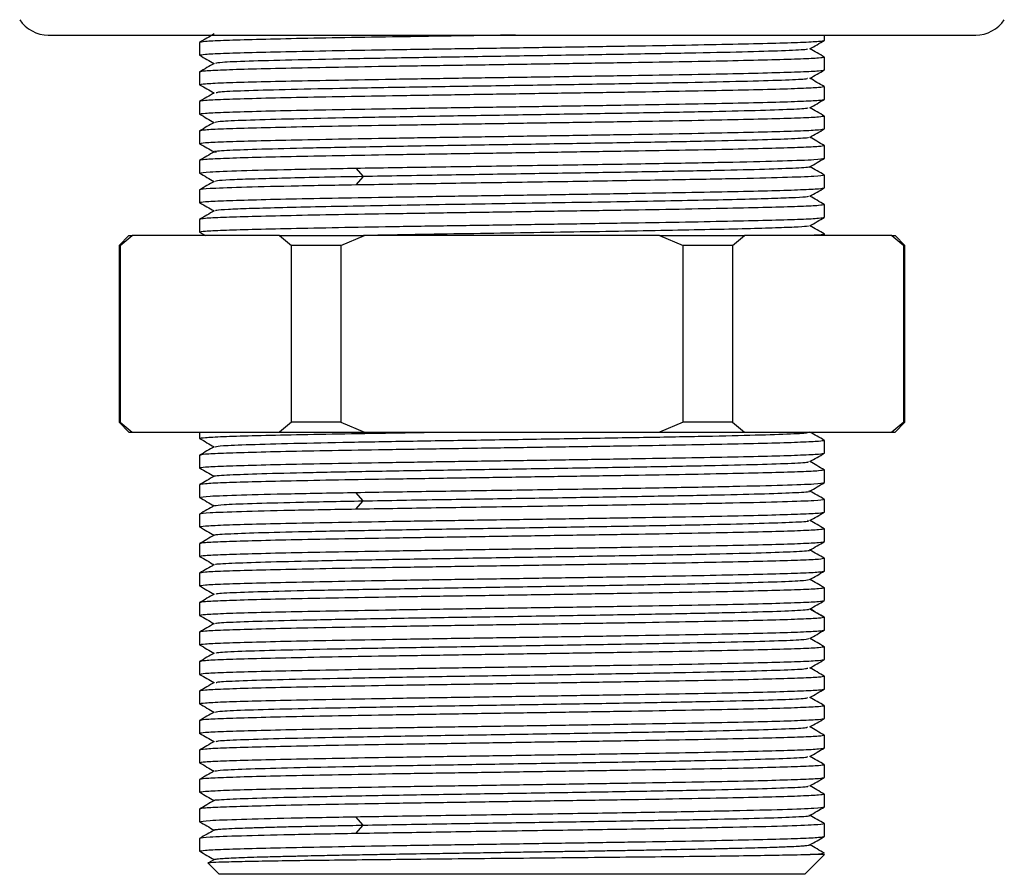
# Model space of a CAD drawing. Header units: millimetres. Extents: x 39 to 183, y 13 to 289.
# Tile 3 of 9: x 41 to 57, y 91 to 105. Entities that reach past the tile are written whole.
import ezdxf

# ---------------------------------------------------------------- set-up
doc = ezdxf.new("R2010")
doc.units = ezdxf.units.MM

msp = doc.modelspace()

# ---------------------------------------------------------------- linework, layer by layer
at = {"color": 7, "linetype": 'Continuous', "lineweight": 25}
for p, q in [((41.085, 104.838), (56.819, 104.838)), ((54.252, 104.747), (54.252, 104.838)), ((43.652, 104.712), (43.652, 104.497)), ((43.67, 104.495), (43.652, 104.497)), ((54.238, 104.464), (54.252, 104.462)), ((54.252, 104.247), (54.252, 104.462)), ((43.652, 104.212), (43.652, 103.997)), ((43.665, 103.995), (43.652, 103.997)), ((54.233, 103.964), (54.252, 103.962)), ((54.252, 103.747), (54.252, 103.962)), ((43.652, 103.712), (43.652, 103.497)), ((43.666, 103.495), (43.652, 103.497)), ((54.239, 103.464), (54.252, 103.462)), ((54.252, 103.247), (54.252, 103.462)), ((43.652, 103.212), (43.652, 102.997)), ((43.665, 102.995), (43.652, 102.997)), ((54.238, 102.964), (54.252, 102.962)), ((54.252, 102.747), (54.252, 102.962)), ((43.652, 102.712), (43.652, 102.497)), ((46.302, 102.581), (46.426, 102.438)), ((43.666, 102.495), (43.652, 102.497)), ((46.426, 102.438), (46.302, 102.295)), ((54.239, 102.464), (54.252, 102.462)), ((54.252, 102.247), (54.252, 102.462)), ((43.652, 102.212), (43.652, 101.997)), ((43.666, 101.995), (43.652, 101.997)), ((54.239, 101.964), (54.252, 101.962)), ((54.252, 101.747), (54.252, 101.962)), ((43.652, 101.712), (43.652, 101.497)), ((42.453, 101.439), (42.285, 101.271)), ((42.303, 101.271), (42.506, 101.438)), ((42.452, 101.438), (42.506, 101.438)), ((45.006, 101.438), (42.506, 101.438)), ((43.666, 101.495), (43.652, 101.497)), ((43.653, 101.496), (43.753, 101.438)), ((45.006, 101.438), (45.209, 101.271)), ((46.046, 101.271), (46.452, 101.438)), ((51.452, 101.438), (46.452, 101.438)), ((51.452, 101.438), (51.858, 101.271)), ((52.695, 101.271), (52.898, 101.438)), ((55.398, 101.438), (52.898, 101.438)), ((54.238, 101.464), (54.252, 101.462)), ((54.252, 101.438), (54.252, 101.462)), ((55.398, 101.438), (55.601, 101.271)), ((55.398, 101.438), (55.452, 101.438)), ((55.619, 101.271), (55.451, 101.439)), ((42.285, 101.271), (42.285, 98.271)), ((42.303, 101.271), (42.285, 101.271)), ((42.303, 101.271), (42.303, 98.271)), ((46.046, 101.271), (45.209, 101.271)), ((45.209, 98.271), (45.209, 101.271)), ((46.046, 101.271), (46.046, 98.271)), ((51.858, 98.271), (51.858, 101.271)), ((52.695, 101.271), (51.858, 101.271)), ((52.695, 101.271), (52.695, 98.271)), ((55.601, 98.271), (55.601, 101.271)), ((55.619, 101.271), (55.601, 101.271)), ((55.619, 98.271), (55.619, 101.271)), ((42.285, 98.271), (42.453, 98.104)), ((42.303, 98.271), (42.285, 98.271)), ((42.303, 98.271), (42.506, 98.105)), ((45.209, 98.271), (45.006, 98.105)), ((46.046, 98.271), (45.209, 98.271)), ((46.046, 98.271), (46.452, 98.105)), ((51.858, 98.271), (51.452, 98.105)), ((52.695, 98.271), (51.858, 98.271)), ((52.695, 98.271), (52.898, 98.105)), ((55.601, 98.271), (55.398, 98.105)), ((55.451, 98.104), (55.619, 98.271)), ((55.619, 98.271), (55.601, 98.271)), ((42.452, 98.105), (42.506, 98.105)), ((42.506, 98.105), (45.006, 98.105)), ((43.652, 98.105), (43.652, 97.997)), ((46.452, 98.105), (51.452, 98.105)), ((52.898, 98.105), (55.398, 98.105)), ((54.003, 98.102), (54.007, 98.105)), ((55.398, 98.105), (55.452, 98.105)), ((43.666, 97.995), (43.652, 97.997)), ((54.239, 97.964), (54.252, 97.962)), ((54.252, 97.747), (54.252, 97.962)), ((43.652, 97.712), (43.652, 97.497)), ((43.665, 97.495), (43.652, 97.497)), ((54.238, 97.464), (54.252, 97.462)), ((54.252, 97.247), (54.252, 97.462)), ((43.652, 97.212), (43.652, 96.997)), ((46.426, 96.938), (46.302, 97.081)), ((43.666, 96.995), (43.652, 96.997)), ((46.302, 96.795), (46.426, 96.938)), ((54.239, 96.964), (54.252, 96.962)), ((54.252, 96.747), (54.252, 96.962)), ((43.652, 96.712), (43.652, 96.497)), ((43.666, 96.495), (43.652, 96.497)), ((54.239, 96.464), (54.252, 96.462)), ((54.252, 96.247), (54.252, 96.462)), ((43.652, 96.212), (43.652, 95.997)), ((43.666, 95.995), (43.652, 95.997)), ((54.238, 95.964), (54.252, 95.962)), ((54.252, 95.747), (54.252, 95.962)), ((43.652, 95.712), (43.652, 95.497)), ((43.665, 95.495), (43.652, 95.497)), ((54.239, 95.464), (54.252, 95.462)), ((54.252, 95.247), (54.252, 95.462)), ((43.652, 95.212), (43.652, 94.997)), ((43.666, 94.995), (43.652, 94.997)), ((54.239, 94.964), (54.252, 94.962)), ((54.252, 94.747), (54.252, 94.962)), ((43.652, 94.712), (43.652, 94.497)), ((43.665, 94.495), (43.652, 94.497)), ((54.238, 94.464), (54.252, 94.462)), ((54.252, 94.247), (54.252, 94.462)), ((43.652, 94.212), (43.652, 93.997)), ((43.666, 93.995), (43.652, 93.997)), ((54.239, 93.964), (54.252, 93.962)), ((54.252, 93.747), (54.252, 93.962)), ((43.652, 93.712), (43.652, 93.497)), ((43.67, 93.495), (43.652, 93.497)), ((54.238, 93.464), (54.252, 93.462)), ((54.252, 93.247), (54.252, 93.462)), ((43.652, 93.212), (43.652, 92.997)), ((43.665, 92.995), (43.652, 92.997)), ((54.233, 92.964), (54.252, 92.962)), ((54.252, 92.747), (54.252, 92.962)), ((43.652, 92.712), (43.652, 92.497)), ((43.666, 92.495), (43.652, 92.497)), ((54.239, 92.464), (54.252, 92.462)), ((54.252, 92.247), (54.252, 92.462)), ((43.652, 92.212), (43.652, 91.997)), ((43.665, 91.995), (43.652, 91.997)), ((54.238, 91.964), (54.252, 91.962)), ((54.252, 91.747), (54.252, 91.962)), ((43.652, 91.712), (43.652, 91.497)), ((46.426, 91.438), (46.302, 91.581)), ((43.666, 91.495), (43.652, 91.497)), ((46.302, 91.295), (46.426, 91.438)), ((54.239, 91.464), (54.252, 91.462)), ((54.252, 91.247), (54.252, 91.462)), ((43.652, 91.212), (43.652, 90.997)), ((43.664, 90.995), (43.652, 90.997)), ((53.919, 90.605), (54.252, 90.938)), ((54.252, 90.938), (54.012, 90.938)), ((43.796, 90.794), (43.985, 90.605)), ((43.903, 90.857), (43.805, 90.801)), ((48.952, 90.605), (43.985, 90.605)), ((53.919, 90.605), (48.952, 90.605))]:
    msp.add_line(p, q, dxfattribs=at)
at = {"color": 8, "linetype": 'Continuous', "lineweight": 25}
msp.add_line((54.252, 94.962), (54.006, 95.104), dxfattribs=at)
at = {"color": 7, "linetype": 'Continuous', "lineweight": 25}
for centre, start, end in [((41.085, 105.421), 213.6301, 270), ((56.819, 105.421), 270, 326.3822)]:
    msp.add_arc(centre, 0.583, start, end, dxfattribs=at)
for points, knots in [([(49.014, 104.838), (48.994, 104.838), (48.628, 104.832), (47.91, 104.821), (46.911, 104.806), (45.988, 104.79), (45.18, 104.775), (44.516, 104.759), (44.026, 104.743), (43.711, 104.728), (43.672, 104.717), (43.652, 104.712)], [0, 0, 0, 0, 0.007456, 0.131524, 0.255592, 0.37966, 0.503728, 0.627796, 0.751864, 0.875932, 1, 1, 1, 1]), ([(43.901, 104.857), (43.86, 104.833), (43.777, 104.785), (43.695, 104.738), (43.653, 104.714)], [0, 0, 0, 0, 0.499997, 1, 1, 1, 1]), ([(54.003, 104.603), (54.044, 104.626), (54.127, 104.674), (54.21, 104.722), (54.251, 104.746)], [0, 0, 0, 0, 0.499997, 1, 1, 1, 1]), ([(53.964, 104.603), (53.965, 104.599), (53.968, 104.589), (53.631, 104.572), (53, 104.552), (52.102, 104.533), (51.013, 104.513), (49.795, 104.493), (48.525, 104.473), (47.281, 104.453), (46.142, 104.433), (45.174, 104.413), (44.449, 104.394), (43.996, 104.375), (43.945, 104.362), (43.921, 104.357)], [0, 0, 0, 0, 0.0420974, 0.1229295, 0.2037619, 0.2845999, 0.3654337, 0.4462649, 0.5271021, 0.6079377, 0.6887685, 0.7696042, 0.8504414, 0.9312727, 1, 1, 1, 1]), ([(54.251, 104.464), (54.21, 104.488), (54.128, 104.535), (54.047, 104.582), (54.007, 104.605)], [0, 0, 0, 0, 0.507729, 1, 1, 1, 1]), ([(43.653, 104.496), (43.694, 104.472), (43.776, 104.425), (43.857, 104.378), (43.897, 104.355)], [0, 0, 0, 0, 0.507667, 1, 1, 1, 1]), ([(43.901, 104.357), (43.86, 104.333), (43.777, 104.285), (43.694, 104.238), (43.653, 104.214)], [0, 0, 0, 0, 0.499997, 1, 1, 1, 1]), ([(54.003, 104.103), (54.045, 104.126), (54.127, 104.174), (54.21, 104.222), (54.251, 104.246)], [0, 0, 0, 0, 0.499997, 1, 1, 1, 1]), ([(53.968, 104.103), (53.961, 104.098), (53.945, 104.087), (53.564, 104.07), (52.894, 104.05), (51.967, 104.03), (50.857, 104.01), (49.627, 103.99), (48.356, 103.97), (47.122, 103.951), (46.002, 103.931), (45.062, 103.911), (44.374, 103.891), (43.97, 103.873), (43.944, 103.862), (43.933, 103.857)], [0, 0, 0, 0, 0.053031, 0.133844, 0.214658, 0.295467, 0.376278, 0.457093, 0.537902, 0.618711, 0.699526, 0.780338, 0.861146, 0.94196, 1, 1, 1, 1]), ([(54.251, 103.964), (54.209, 103.988), (54.128, 104.035), (54.047, 104.082), (54.007, 104.105)], [0, 0, 0, 0, 0.508152, 1, 1, 1, 1]), ([(43.653, 103.996), (43.695, 103.972), (43.776, 103.925), (43.857, 103.878), (43.897, 103.855)], [0, 0, 0, 0, 0.5073906, 1, 1, 1, 1]), ([(43.901, 103.857), (43.86, 103.833), (43.777, 103.785), (43.695, 103.738), (43.653, 103.714)], [0, 0, 0, 0, 0.499997, 1, 1, 1, 1]), ([(54.003, 103.602), (54.044, 103.626), (54.127, 103.674), (54.209, 103.722), (54.251, 103.746)], [0, 0, 0, 0, 0.4999968, 1, 1, 1, 1]), ([(53.964, 103.602), (53.966, 103.599), (53.974, 103.59), (53.651, 103.573), (53.033, 103.553), (52.144, 103.533), (51.061, 103.514), (49.847, 103.494), (48.578, 103.474), (47.332, 103.454), (46.187, 103.434), (45.211, 103.414), (44.474, 103.394), (44.004, 103.375), (43.944, 103.363), (43.916, 103.357)], [0, 0, 0, 0, 0.038312, 0.119185, 0.200063, 0.280943, 0.361818, 0.442694, 0.523575, 0.60445, 0.685325, 0.766205, 0.847083, 0.927957, 1, 1, 1, 1]), ([(54.251, 103.464), (54.21, 103.488), (54.128, 103.535), (54.047, 103.582), (54.007, 103.605)], [0, 0, 0, 0, 0.507298, 1, 1, 1, 1]), ([(43.653, 103.496), (43.695, 103.472), (43.776, 103.425), (43.857, 103.378), (43.897, 103.355)], [0, 0, 0, 0, 0.507837, 1, 1, 1, 1]), ([(43.901, 103.357), (43.86, 103.333), (43.777, 103.285), (43.695, 103.238), (43.653, 103.214)], [0, 0, 0, 0, 0.499997, 1, 1, 1, 1]), ([(54.003, 103.103), (54.045, 103.126), (54.127, 103.174), (54.21, 103.222), (54.251, 103.246)], [0, 0, 0, 0, 0.499997, 1, 1, 1, 1]), ([(53.97, 103.103), (53.976, 103.101), (54.002, 103.092), (53.729, 103.077), (53.163, 103.057), (52.314, 103.037), (51.262, 103.017), (50.066, 102.997), (48.801, 102.977), (47.545, 102.958), (46.376, 102.938), (45.368, 102.918), (44.576, 102.898), (44.079, 102.878), (43.864, 102.863), (43.92, 102.854), (43.933, 102.853)], [0, 0, 0, 0, 0.02439, 0.103828, 0.18326, 0.262696, 0.342135, 0.421568, 0.501001, 0.580441, 0.659875, 0.739308, 0.818746, 0.898183, 0.977615, 1, 1, 1, 1]), ([(54.251, 102.964), (54.209, 102.988), (54.128, 103.035), (54.047, 103.082), (54.007, 103.105)], [0, 0, 0, 0, 0.5081229, 1, 1, 1, 1]), ([(43.653, 102.996), (43.695, 102.972), (43.776, 102.925), (43.857, 102.878), (43.897, 102.855)], [0, 0, 0, 0, 0.507625, 1, 1, 1, 1]), ([(43.901, 102.857), (43.86, 102.833), (43.777, 102.785), (43.695, 102.738), (43.653, 102.714)], [0, 0, 0, 0, 0.499997, 1, 1, 1, 1]), ([(54.003, 102.602), (54.044, 102.626), (54.127, 102.674), (54.209, 102.722), (54.251, 102.746)], [0, 0, 0, 0, 0.499997, 1, 1, 1, 1]), ([(53.986, 102.602), (53.99, 102.602), (54.026, 102.594), (53.797, 102.58), (53.287, 102.56), (52.478, 102.54), (51.459, 102.521), (50.282, 102.501), (49.023, 102.481), (47.938, 102.464), (47.071, 102.45), (46.641, 102.442), (46.426, 102.438)], [0, 0, 0, 0, 0.014812, 0.135609, 0.256408, 0.377199, 0.497993, 0.618793, 0.739587, 0.860376, 0.930188, 1, 1, 1, 1]), ([(54.251, 102.464), (54.21, 102.488), (54.128, 102.535), (54.047, 102.582), (54.007, 102.605)], [0, 0, 0, 0, 0.507408, 1, 1, 1, 1]), ([(43.653, 102.496), (43.694, 102.472), (43.776, 102.425), (43.857, 102.378), (43.897, 102.355)], [0, 0, 0, 0, 0.507646, 1, 1, 1, 1]), ([(46.426, 102.438), (46.171, 102.433), (45.662, 102.424), (45.026, 102.409), (44.51, 102.395), (44.145, 102.381), (43.938, 102.368), (43.924, 102.36), (43.919, 102.357)], [0, 0, 0, 0, 0.176376, 0.352741, 0.52911, 0.705483, 0.881855, 1, 1, 1, 1]), ([(43.901, 102.357), (43.86, 102.333), (43.777, 102.285), (43.694, 102.238), (43.653, 102.214)], [0, 0, 0, 0, 0.499997, 1, 1, 1, 1]), ([(54.003, 102.103), (54.044, 102.126), (54.127, 102.174), (54.21, 102.222), (54.251, 102.246)], [0, 0, 0, 0, 0.499997, 1, 1, 1, 1]), ([(53.983, 102.103), (53.981, 102.1), (53.975, 102.092), (53.784, 102.08), (53.434, 102.066), (52.931, 102.051), (52.302, 102.037), (51.564, 102.023), (50.742, 102.008), (49.861, 101.994), (48.952, 101.98), (48.043, 101.965), (47.162, 101.951), (46.34, 101.937), (45.602, 101.922), (44.973, 101.908), (44.47, 101.894), (44.12, 101.879), (43.929, 101.867), (43.923, 101.86), (43.921, 101.857)], [0, 0, 0, 0, 0.0335064, 0.0918183, 0.1501302, 0.208442, 0.2667539, 0.3250657, 0.3833776, 0.4416894, 0.5000012, 0.5583131, 0.6166249, 0.6749368, 0.7332486, 0.7915604, 0.8498723, 0.9081841, 0.9664959, 1, 1, 1, 1]), ([(54.251, 101.964), (54.21, 101.988), (54.128, 102.035), (54.047, 102.082), (54.007, 102.105)], [0, 0, 0, 0, 0.507736, 1, 1, 1, 1]), ([(43.653, 101.996), (43.695, 101.972), (43.776, 101.925), (43.857, 101.878), (43.897, 101.855)], [0, 0, 0, 0, 0.507736, 1, 1, 1, 1]), ([(43.901, 101.857), (43.86, 101.833), (43.777, 101.785), (43.695, 101.738), (43.653, 101.714)], [0, 0, 0, 0, 0.499997, 1, 1, 1, 1]), ([(54.003, 101.603), (54.044, 101.626), (54.127, 101.674), (54.21, 101.722), (54.251, 101.746)], [0, 0, 0, 0, 0.499997, 1, 1, 1, 1]), ([(53.985, 101.603), (53.98, 101.599), (53.966, 101.591), (53.759, 101.579), (53.393, 101.564), (52.879, 101.55), (52.239, 101.536), (51.492, 101.521), (50.663, 101.507), (49.78, 101.493), (48.869, 101.478), (47.962, 101.464), (47.133, 101.451), (46.649, 101.442), (46.431, 101.438)], [0, 0, 0, 0, 0.058311, 0.145358, 0.232405, 0.319452, 0.406499, 0.493546, 0.580592, 0.667639, 0.754686, 0.841733, 0.92878, 1, 1, 1, 1]), ([(54.251, 101.464), (54.21, 101.488), (54.128, 101.535), (54.047, 101.582), (54.007, 101.605)], [0, 0, 0, 0, 0.507646, 1, 1, 1, 1]), ([(54.252, 101.462), (54.24, 101.457), (54.221, 101.449), (54.048, 101.441), (53.987, 101.438)], [0, 0, 0, 0, 0.649386, 1, 1, 1, 1]), ([(43.652, 97.997), (43.672, 98.003), (43.711, 98.013), (44.026, 98.029), (44.516, 98.044), (45.18, 98.06), (45.989, 98.075), (46.869, 98.09), (47.499, 98.1), (47.792, 98.105)], [0, 0, 0, 0, 0.145492, 0.290984, 0.436475, 0.581967, 0.727459, 0.872951, 1, 1, 1, 1]), ([(43.916, 97.857), (43.944, 97.863), (44.004, 97.875), (44.474, 97.894), (45.211, 97.914), (46.187, 97.934), (47.332, 97.954), (48.578, 97.974), (49.847, 97.994), (51.061, 98.014), (52.144, 98.033), (53.033, 98.053), (53.651, 98.073), (53.974, 98.09), (53.966, 98.099), (53.964, 98.102)], [0, 0, 0, 0, 0.072043, 0.152917, 0.233795, 0.314675, 0.39555, 0.476425, 0.557306, 0.638182, 0.719057, 0.799937, 0.880815, 0.961688, 1, 1, 1, 1]), ([(54.251, 97.964), (54.21, 97.988), (54.128, 98.035), (54.047, 98.082), (54.007, 98.105)], [0, 0, 0, 0, 0.507398, 1, 1, 1, 1]), ([(43.653, 97.996), (43.695, 97.972), (43.776, 97.925), (43.857, 97.878), (43.897, 97.855)], [0, 0, 0, 0, 0.507837, 1, 1, 1, 1]), ([(43.901, 97.857), (43.86, 97.833), (43.777, 97.785), (43.695, 97.738), (43.653, 97.714)], [0, 0, 0, 0, 0.499997, 1, 1, 1, 1]), ([(54.003, 97.603), (54.045, 97.626), (54.127, 97.674), (54.21, 97.722), (54.251, 97.746)], [0, 0, 0, 0, 0.499997, 1, 1, 1, 1]), ([(43.911, 97.357), (43.909, 97.357), (43.869, 97.364), (44.086, 97.378), (44.574, 97.398), (45.369, 97.418), (46.376, 97.438), (47.545, 97.458), (48.801, 97.477), (50.066, 97.497), (51.262, 97.517), (52.314, 97.537), (53.163, 97.557), (53.729, 97.577), (54.002, 97.592), (53.976, 97.601), (53.97, 97.603)], [0, 0, 0, 0, 0.005525, 0.086327, 0.167134, 0.247942, 0.328745, 0.409549, 0.490358, 0.571162, 0.651965, 0.732774, 0.813579, 0.894381, 0.975189, 1, 1, 1, 1]), ([(54.251, 97.464), (54.209, 97.488), (54.128, 97.535), (54.047, 97.582), (54.007, 97.605)], [0, 0, 0, 0, 0.5081229, 1, 1, 1, 1]), ([(43.653, 97.496), (43.695, 97.472), (43.776, 97.425), (43.857, 97.378), (43.897, 97.355)], [0, 0, 0, 0, 0.507625, 1, 1, 1, 1]), ([(43.901, 97.357), (43.86, 97.333), (43.777, 97.285), (43.695, 97.238), (43.653, 97.214)], [0, 0, 0, 0, 0.4999969, 1, 1, 1, 1]), ([(54.003, 97.102), (54.044, 97.126), (54.127, 97.174), (54.209, 97.222), (54.251, 97.246)], [0, 0, 0, 0, 0.499997, 1, 1, 1, 1]), ([(46.426, 96.938), (46.641, 96.942), (47.071, 96.95), (47.938, 96.964), (49.023, 96.981), (50.282, 97.001), (51.459, 97.021), (52.478, 97.04), (53.287, 97.06), (53.797, 97.08), (54.026, 97.094), (53.99, 97.102), (53.986, 97.102)], [0, 0, 0, 0, 0.069812, 0.139624, 0.260413, 0.381207, 0.502007, 0.622801, 0.743592, 0.864391, 0.985188, 1, 1, 1, 1]), ([(54.251, 96.964), (54.21, 96.988), (54.128, 97.035), (54.047, 97.082), (54.007, 97.105)], [0, 0, 0, 0, 0.507408, 1, 1, 1, 1]), ([(43.653, 96.996), (43.694, 96.972), (43.776, 96.925), (43.857, 96.878), (43.897, 96.855)], [0, 0, 0, 0, 0.5076461, 1, 1, 1, 1]), ([(43.91, 96.857), (43.943, 96.863), (44.012, 96.876), (44.499, 96.895), (45.144, 96.912), (45.811, 96.927), (46.221, 96.934), (46.426, 96.938)], [0, 0, 0, 0, 0.2288224, 0.4731869, 0.7175425, 0.8587709, 1, 1, 1, 1]), ([(43.901, 96.857), (43.86, 96.833), (43.777, 96.785), (43.694, 96.738), (43.653, 96.714)], [0, 0, 0, 0, 0.499997, 1, 1, 1, 1]), ([(54.003, 96.603), (54.044, 96.626), (54.127, 96.674), (54.21, 96.722), (54.251, 96.746)], [0, 0, 0, 0, 0.499997, 1, 1, 1, 1]), ([(43.916, 96.357), (43.912, 96.358), (43.875, 96.365), (44.1, 96.379), (44.603, 96.399), (45.407, 96.419), (46.422, 96.438), (47.596, 96.458), (48.854, 96.478), (50.118, 96.498), (51.31, 96.518), (52.354, 96.538), (53.194, 96.558), (53.746, 96.578), (54.008, 96.592), (53.979, 96.601), (53.973, 96.603)], [0, 0, 0, 0, 0.008494, 0.089369, 0.170245, 0.251126, 0.332003, 0.412878, 0.493759, 0.574637, 0.655511, 0.736391, 0.817271, 0.898145, 0.979023, 1, 1, 1, 1]), ([(54.251, 96.464), (54.21, 96.488), (54.128, 96.535), (54.047, 96.582), (54.007, 96.605)], [0, 0, 0, 0, 0.507736, 1, 1, 1, 1]), ([(43.653, 96.496), (43.695, 96.472), (43.776, 96.425), (43.857, 96.378), (43.897, 96.355)], [0, 0, 0, 0, 0.507736, 1, 1, 1, 1]), ([(43.901, 96.357), (43.86, 96.333), (43.777, 96.285), (43.695, 96.238), (43.653, 96.214)], [0, 0, 0, 0, 0.4999969, 1, 1, 1, 1]), ([(54.003, 96.103), (54.044, 96.126), (54.127, 96.174), (54.21, 96.222), (54.251, 96.246)], [0, 0, 0, 0, 0.499997, 1, 1, 1, 1]), ([(43.933, 95.857), (43.927, 95.859), (43.899, 95.867), (44.166, 95.882), (44.725, 95.902), (45.57, 95.922), (46.618, 95.942), (47.812, 95.962), (49.077, 95.982), (50.334, 96.002), (51.505, 96.021), (52.516, 96.041), (53.315, 96.061), (53.811, 96.081), (54.032, 96.095), (53.994, 96.102), (53.991, 96.103)], [0, 0, 0, 0, 0.0229, 0.103738, 0.184582, 0.26542, 0.346258, 0.427101, 0.507941, 0.588777, 0.669619, 0.750461, 0.831297, 0.912138, 0.992981, 1, 1, 1, 1]), ([(54.251, 95.964), (54.21, 95.988), (54.128, 96.035), (54.047, 96.082), (54.007, 96.105)], [0, 0, 0, 0, 0.507646, 1, 1, 1, 1]), ([(43.653, 95.996), (43.695, 95.972), (43.776, 95.925), (43.857, 95.878), (43.897, 95.855)], [0, 0, 0, 0, 0.507682, 1, 1, 1, 1]), ([(43.901, 95.857), (43.86, 95.833), (43.777, 95.785), (43.695, 95.738), (43.653, 95.714)], [0, 0, 0, 0, 0.4999967, 1, 1, 1, 1]), ([(54.003, 95.603), (54.044, 95.626), (54.127, 95.674), (54.209, 95.722), (54.251, 95.746)], [0, 0, 0, 0, 0.499997, 1, 1, 1, 1]), ([(43.94, 95.357), (43.937, 95.36), (43.926, 95.37), (44.243, 95.386), (44.856, 95.406), (45.74, 95.426), (46.818, 95.445), (48.031, 95.465), (49.299, 95.485), (50.547, 95.505), (51.695, 95.525), (52.675, 95.545), (53.417, 95.565), (53.896, 95.584), (53.96, 95.597), (53.991, 95.603)], [0, 0, 0, 0, 0.036835, 0.11769, 0.198539, 0.279387, 0.360242, 0.441092, 0.52194, 0.602794, 0.683646, 0.764493, 0.845345, 0.926199, 1, 1, 1, 1]), ([(54.251, 95.464), (54.209, 95.488), (54.128, 95.535), (54.047, 95.582), (54.007, 95.605)], [0, 0, 0, 0, 0.507742, 1, 1, 1, 1]), ([(43.653, 95.496), (43.695, 95.472), (43.776, 95.425), (43.857, 95.378), (43.897, 95.355)], [0, 0, 0, 0, 0.5077212, 1, 1, 1, 1]), ([(43.652, 94.997), (43.672, 95.003), (43.711, 95.013), (44.026, 95.029), (44.516, 95.044), (45.18, 95.06), (45.989, 95.075), (46.911, 95.091), (47.911, 95.107), (48.952, 95.122), (49.993, 95.138), (50.993, 95.154), (51.916, 95.169), (52.724, 95.185), (53.388, 95.2), (53.877, 95.216), (54.182, 95.231), (54.221, 95.241), (54.239, 95.245)], [0, 0, 0, 0, 0.063017, 0.126035, 0.189052, 0.252069, 0.315086, 0.378104, 0.441121, 0.504138, 0.567155, 0.630173, 0.69319, 0.756207, 0.819224, 0.882242, 0.945259, 1, 1, 1, 1]), ([(43.901, 95.357), (43.86, 95.333), (43.777, 95.285), (43.695, 95.238), (43.653, 95.214)], [0, 0, 0, 0, 0.499997, 1, 1, 1, 1]), ([(54.003, 95.103), (54.045, 95.126), (54.127, 95.174), (54.21, 95.222), (54.251, 95.246)], [0, 0, 0, 0, 0.499997, 1, 1, 1, 1]), ([(43.936, 94.857), (43.93, 94.859), (43.906, 94.868), (44.184, 94.883), (44.756, 94.903), (45.61, 94.923), (46.666, 94.943), (47.864, 94.963), (49.13, 94.982), (50.385, 95.002), (51.551, 95.022), (52.556, 95.042), (53.338, 95.062), (53.773, 95.079), (53.967, 95.093), (53.986, 95.099), (53.995, 95.103)], [0, 0, 0, 0, 0.026263, 0.1070748, 0.1878927, 0.2687089, 0.3495203, 0.4303366, 0.5111545, 0.5919664, 0.6727807, 0.7535993, 0.8344133, 0.9152244, 0.9619302, 1, 1, 1, 1]), ([(54.251, 94.964), (54.21, 94.988), (54.128, 95.035), (54.047, 95.082), (54.007, 95.105)], [0, 0, 0, 0, 0.507602, 1, 1, 1, 1]), ([(43.653, 94.996), (43.695, 94.972), (43.776, 94.925), (43.857, 94.878), (43.897, 94.855)], [0, 0, 0, 0, 0.507709, 1, 1, 1, 1]), ([(43.901, 94.857), (43.86, 94.833), (43.777, 94.785), (43.695, 94.738), (43.653, 94.714)], [0, 0, 0, 0, 0.499997, 1, 1, 1, 1]), ([(54.003, 94.603), (54.044, 94.626), (54.127, 94.674), (54.209, 94.722), (54.251, 94.746)], [0, 0, 0, 0, 0.499997, 1, 1, 1, 1]), ([(43.94, 94.357), (43.939, 94.36), (43.933, 94.37), (44.262, 94.387), (44.888, 94.407), (45.782, 94.426), (46.867, 94.446), (48.083, 94.466), (49.353, 94.486), (50.598, 94.506), (51.74, 94.526), (52.712, 94.546), (53.442, 94.565), (53.904, 94.584), (53.96, 94.597), (53.986, 94.603)], [0, 0, 0, 0, 0.040261, 0.121109, 0.201954, 0.282796, 0.363642, 0.44449, 0.525331, 0.606176, 0.687024, 0.767867, 0.84871, 0.929559, 1, 1, 1, 1]), ([(54.251, 94.464), (54.209, 94.488), (54.128, 94.535), (54.047, 94.582), (54.007, 94.605)], [0, 0, 0, 0, 0.50774, 1, 1, 1, 1]), ([(43.653, 94.496), (43.695, 94.472), (43.776, 94.425), (43.857, 94.378), (43.897, 94.355)], [0, 0, 0, 0, 0.5076981, 1, 1, 1, 1]), ([(43.901, 94.357), (43.86, 94.333), (43.777, 94.285), (43.695, 94.238), (43.653, 94.214)], [0, 0, 0, 0, 0.499997, 1, 1, 1, 1]), ([(54.003, 94.103), (54.044, 94.126), (54.127, 94.174), (54.21, 94.222), (54.251, 94.246)], [0, 0, 0, 0, 0.499997, 1, 1, 1, 1]), ([(43.935, 93.857), (43.943, 93.861), (43.963, 93.872), (44.351, 93.89), (45.028, 93.91), (45.959, 93.93), (47.072, 93.95), (48.303, 93.97), (49.574, 93.989), (50.807, 94.009), (51.924, 94.029), (52.859, 94.049), (53.542, 94.069), (53.937, 94.087), (53.96, 94.098), (53.97, 94.103)], [0, 0, 0, 0, 0.0545847, 0.1354203, 0.2162524, 0.2970904, 0.3779278, 0.4587598, 0.539596, 0.6204348, 0.7012675, 0.7821018, 0.8629411, 0.9437752, 1, 1, 1, 1]), ([(54.251, 93.964), (54.21, 93.988), (54.128, 94.035), (54.047, 94.082), (54.007, 94.105)], [0, 0, 0, 0, 0.507667, 1, 1, 1, 1]), ([(43.653, 93.996), (43.695, 93.972), (43.776, 93.925), (43.857, 93.878), (43.897, 93.855)], [0, 0, 0, 0, 0.507729, 1, 1, 1, 1]), ([(43.901, 93.857), (43.86, 93.833), (43.777, 93.785), (43.695, 93.738), (43.653, 93.714)], [0, 0, 0, 0, 0.499997, 1, 1, 1, 1]), ([(54.003, 93.603), (54.044, 93.626), (54.127, 93.674), (54.21, 93.722), (54.251, 93.746)], [0, 0, 0, 0, 0.499997, 1, 1, 1, 1]), ([(43.921, 93.357), (43.945, 93.362), (43.996, 93.375), (44.449, 93.394), (45.174, 93.413), (46.142, 93.433), (47.281, 93.453), (48.525, 93.473), (49.795, 93.493), (51.013, 93.513), (52.102, 93.533), (53, 93.552), (53.631, 93.572), (53.968, 93.589), (53.965, 93.599), (53.964, 93.603)], [0, 0, 0, 0, 0.0687273, 0.1495586, 0.2303958, 0.3112315, 0.3920623, 0.4728979, 0.5537351, 0.6345663, 0.7154001, 0.7962381, 0.8770705, 0.9579026, 1, 1, 1, 1]), ([(54.251, 93.464), (54.21, 93.488), (54.128, 93.535), (54.047, 93.582), (54.007, 93.605)], [0, 0, 0, 0, 0.507729, 1, 1, 1, 1]), ([(43.653, 93.496), (43.694, 93.472), (43.776, 93.425), (43.857, 93.378), (43.897, 93.355)], [0, 0, 0, 0, 0.507667, 1, 1, 1, 1]), ([(43.901, 93.357), (43.86, 93.333), (43.777, 93.285), (43.694, 93.238), (43.653, 93.214)], [0, 0, 0, 0, 0.499997, 1, 1, 1, 1]), ([(54.003, 93.103), (54.045, 93.126), (54.127, 93.174), (54.21, 93.222), (54.251, 93.246)], [0, 0, 0, 0, 0.4999968, 1, 1, 1, 1]), ([(43.933, 92.857), (43.944, 92.862), (43.97, 92.873), (44.374, 92.891), (45.062, 92.911), (46.002, 92.931), (47.122, 92.951), (48.356, 92.97), (49.627, 92.99), (50.857, 93.01), (51.967, 93.03), (52.894, 93.05), (53.564, 93.07), (53.945, 93.087), (53.961, 93.098), (53.968, 93.103)], [0, 0, 0, 0, 0.05804, 0.138854, 0.219662, 0.300474, 0.381289, 0.462098, 0.542907, 0.623722, 0.704533, 0.785342, 0.866156, 0.946969, 1, 1, 1, 1]), ([(54.251, 92.964), (54.209, 92.988), (54.128, 93.035), (54.047, 93.082), (54.007, 93.105)], [0, 0, 0, 0, 0.508152, 1, 1, 1, 1]), ([(43.653, 92.996), (43.695, 92.972), (43.776, 92.925), (43.857, 92.878), (43.897, 92.855)], [0, 0, 0, 0, 0.507391, 1, 1, 1, 1]), ([(43.901, 92.857), (43.86, 92.833), (43.777, 92.785), (43.695, 92.738), (43.653, 92.714)], [0, 0, 0, 0, 0.499997, 1, 1, 1, 1]), ([(54.003, 92.602), (54.044, 92.626), (54.127, 92.674), (54.209, 92.722), (54.251, 92.746)], [0, 0, 0, 0, 0.499997, 1, 1, 1, 1]), ([(43.916, 92.357), (43.944, 92.363), (44.004, 92.375), (44.474, 92.394), (45.211, 92.414), (46.187, 92.434), (47.332, 92.454), (48.578, 92.474), (49.847, 92.494), (51.061, 92.514), (52.144, 92.533), (53.033, 92.553), (53.651, 92.573), (53.974, 92.59), (53.966, 92.599), (53.964, 92.602)], [0, 0, 0, 0, 0.072043, 0.152917, 0.233795, 0.314675, 0.39555, 0.476425, 0.557306, 0.638182, 0.719057, 0.799937, 0.880815, 0.961688, 1, 1, 1, 1]), ([(54.251, 92.464), (54.21, 92.488), (54.128, 92.535), (54.047, 92.582), (54.007, 92.605)], [0, 0, 0, 0, 0.507298, 1, 1, 1, 1]), ([(43.653, 92.496), (43.695, 92.472), (43.776, 92.425), (43.857, 92.378), (43.897, 92.355)], [0, 0, 0, 0, 0.507837, 1, 1, 1, 1]), ([(43.901, 92.357), (43.86, 92.333), (43.777, 92.285), (43.695, 92.238), (43.653, 92.214)], [0, 0, 0, 0, 0.499997, 1, 1, 1, 1]), ([(54.003, 92.103), (54.045, 92.126), (54.127, 92.174), (54.21, 92.222), (54.251, 92.246)], [0, 0, 0, 0, 0.499997, 1, 1, 1, 1]), ([(43.911, 91.857), (43.909, 91.857), (43.869, 91.864), (44.086, 91.878), (44.574, 91.898), (45.369, 91.918), (46.376, 91.938), (47.545, 91.958), (48.801, 91.977), (50.066, 91.997), (51.262, 92.017), (52.314, 92.037), (53.163, 92.057), (53.729, 92.077), (54.002, 92.092), (53.976, 92.101), (53.97, 92.103)], [0, 0, 0, 0, 0.005525, 0.086327, 0.167134, 0.247942, 0.328745, 0.409549, 0.490358, 0.571162, 0.651965, 0.732774, 0.813579, 0.894381, 0.975189, 1, 1, 1, 1]), ([(54.251, 91.964), (54.209, 91.988), (54.128, 92.035), (54.047, 92.082), (54.007, 92.105)], [0, 0, 0, 0, 0.5081229, 1, 1, 1, 1]), ([(43.653, 91.996), (43.695, 91.972), (43.776, 91.925), (43.857, 91.878), (43.897, 91.855)], [0, 0, 0, 0, 0.507625, 1, 1, 1, 1]), ([(43.901, 91.857), (43.86, 91.833), (43.777, 91.785), (43.695, 91.738), (43.653, 91.714)], [0, 0, 0, 0, 0.499997, 1, 1, 1, 1]), ([(54.003, 91.602), (54.044, 91.626), (54.127, 91.674), (54.209, 91.722), (54.251, 91.746)], [0, 0, 0, 0, 0.499997, 1, 1, 1, 1]), ([(46.426, 91.438), (46.641, 91.442), (47.071, 91.45), (47.938, 91.464), (49.023, 91.481), (50.282, 91.501), (51.459, 91.521), (52.478, 91.54), (53.287, 91.56), (53.797, 91.58), (54.026, 91.594), (53.99, 91.602), (53.986, 91.602)], [0, 0, 0, 0, 0.069812, 0.139624, 0.260413, 0.381207, 0.502007, 0.622801, 0.743592, 0.864391, 0.985188, 1, 1, 1, 1]), ([(54.251, 91.464), (54.21, 91.488), (54.128, 91.535), (54.047, 91.582), (54.007, 91.605)], [0, 0, 0, 0, 0.507408, 1, 1, 1, 1]), ([(43.652, 91.497), (43.693, 91.473), (43.776, 91.425), (43.858, 91.378), (43.898, 91.355)], [0, 0, 0, 0, 0.5085825, 1, 1, 1, 1]), ([(43.902, 91.357), (43.904, 91.358), (43.908, 91.36), (43.923, 91.363), (43.944, 91.366), (43.984, 91.37), (44.069, 91.377), (44.223, 91.384), (44.376, 91.39), (44.482, 91.393), (44.6, 91.397), (44.761, 91.402), (44.959, 91.408), (45.115, 91.412), (45.296, 91.416), (45.522, 91.421), (45.829, 91.427), (46.136, 91.433), (46.348, 91.437), (46.426, 91.438)], [0, 0, 0, 0, 0.033538, 0.070753, 0.105426, 0.137553, 0.227129, 0.340859, 0.424997, 0.445775, 0.47666, 0.568747, 0.622376, 0.670299, 0.712509, 0.779293, 0.856254, 0.94754, 1, 1, 1, 1]), ([(43.903, 91.357), (43.861, 91.333), (43.778, 91.285), (43.694, 91.237), (43.652, 91.212)], [0, 0, 0, 0, 0.499996, 1, 1, 1, 1]), ([(54.002, 91.102), (54.044, 91.126), (54.125, 91.173), (54.207, 91.22), (54.246, 91.243)], [0, 0, 0, 0, 0.5143081, 1, 1, 1, 1]), ([(43.906, 90.857), (43.909, 90.859), (43.914, 90.862), (43.95, 90.866), (44.007, 90.872), (44.107, 90.878), (44.261, 90.886), (44.456, 90.893), (44.703, 90.901), (44.952, 90.907), (45.171, 90.912), (45.327, 90.916), (45.503, 90.92), (45.767, 90.926), (46.107, 90.933), (46.506, 90.94), (46.955, 90.948), (47.34, 90.954), (47.604, 90.958), (47.738, 90.96), (47.891, 90.963), (48.134, 90.967), (48.469, 90.972), (48.867, 90.979), (49.296, 90.986), (49.672, 90.992), (49.985, 90.997), (50.236, 91), (50.434, 91.004), (50.656, 91.007), (50.937, 91.012), (51.348, 91.019), (51.784, 91.028), (52.178, 91.036), (52.48, 91.042), (52.736, 91.047), (52.967, 91.053), (53.184, 91.059), (53.421, 91.066), (53.639, 91.074), (53.799, 91.082), (53.897, 91.089), (53.96, 91.094), (53.995, 91.099), (53.999, 91.102), (54, 91.103)], [0, 0, 0, 0, 0.019607, 0.03715, 0.055927, 0.084712, 0.115596, 0.145429, 0.174197, 0.211096, 0.227377, 0.23944, 0.255295, 0.274946, 0.307124, 0.337075, 0.364784, 0.403622, 0.415947, 0.417607, 0.430387, 0.446242, 0.465177, 0.495461, 0.522986, 0.54774, 0.568231, 0.584077, 0.597475, 0.607862, 0.629089, 0.655427, 0.695149, 0.726857, 0.750527, 0.773633, 0.79809, 0.820359, 0.845655, 0.886518, 0.918227, 0.940754, 0.964111, 0.988316, 1, 1, 1, 1]), ([(54.253, 90.962), (54.212, 90.986), (54.129, 91.034), (54.047, 91.081), (54.007, 91.105)], [0, 0, 0, 0, 0.5086944, 1, 1, 1, 1]), ([(43.652, 90.997), (43.694, 90.973), (43.776, 90.926), (43.858, 90.878), (43.898, 90.855)], [0, 0, 0, 0, 0.509184, 1, 1, 1, 1]), ([(54.011, 90.937), (53.942, 90.935), (53.775, 90.931), (53.381, 90.924), (52.826, 90.915), (52.155, 90.906), (51.401, 90.898), (50.57, 90.89), (49.702, 90.88), (48.809, 90.872), (47.933, 90.864), (47.087, 90.855), (46.296, 90.846), (45.581, 90.838), (44.958, 90.83), (44.46, 90.821), (44.085, 90.812), (43.853, 90.804), (43.773, 90.798), (43.796, 90.794), (43.796, 90.794)], [0, 0, 0, 0, 0.0409755, 0.09994, 0.1606156, 0.2195963, 0.2802677, 0.3395187, 0.4005314, 0.4591678, 0.5194914, 0.5782428, 0.6368901, 0.6972393, 0.7558234, 0.8161504, 0.8741071, 0.9337296, 0.9999995, 1, 1, 1, 1]), ([(54.223, 90.962), (54.23, 90.96), (54.258, 90.952), (54.114, 90.944), (54.012, 90.938)], [0, 0, 0, 0, 0.2880306, 1, 1, 1, 1])]:
    msp.add_open_spline(points, degree=3, knots=knots, dxfattribs=at)
for points in [[(43.652, 104.497), (43.672, 104.503), (43.711, 104.513), (44.026, 104.529), (44.516, 104.544), (45.18, 104.56), (45.989, 104.575), (46.911, 104.591), (47.911, 104.607), (48.952, 104.622), (49.993, 104.638), (50.993, 104.654), (51.916, 104.669), (52.724, 104.685), (53.388, 104.7), (53.878, 104.716), (54.193, 104.732), (54.232, 104.742), (54.252, 104.747)], [(54.252, 104.462), (54.232, 104.457), (54.193, 104.446), (53.878, 104.431), (53.388, 104.415), (52.724, 104.4), (51.916, 104.384), (50.993, 104.368), (49.993, 104.353), (48.952, 104.337), (47.911, 104.321), (46.911, 104.306), (45.989, 104.29), (45.18, 104.275), (44.516, 104.259), (44.026, 104.243), (43.711, 104.228), (43.672, 104.217), (43.652, 104.212)], [(43.652, 103.997), (43.672, 104.003), (43.711, 104.013), (44.026, 104.029), (44.516, 104.044), (45.18, 104.06), (45.989, 104.075), (46.911, 104.091), (47.911, 104.107), (48.952, 104.122), (49.993, 104.138), (50.993, 104.154), (51.916, 104.169), (52.724, 104.185), (53.388, 104.2), (53.878, 104.216), (54.193, 104.232), (54.232, 104.242), (54.252, 104.247)], [(54.252, 103.962), (54.232, 103.957), (54.193, 103.946), (53.878, 103.931), (53.388, 103.915), (52.724, 103.9), (51.916, 103.884), (50.993, 103.868), (49.993, 103.853), (48.952, 103.837), (47.911, 103.821), (46.911, 103.806), (45.989, 103.79), (45.18, 103.775), (44.516, 103.759), (44.026, 103.743), (43.711, 103.728), (43.672, 103.717), (43.652, 103.712)], [(43.652, 103.497), (43.672, 103.503), (43.711, 103.513), (44.026, 103.529), (44.516, 103.544), (45.18, 103.56), (45.989, 103.575), (46.911, 103.591), (47.911, 103.607), (48.952, 103.622), (49.993, 103.638), (50.993, 103.654), (51.916, 103.669), (52.724, 103.685), (53.388, 103.7), (53.878, 103.716), (54.193, 103.732), (54.232, 103.742), (54.252, 103.747)], [(54.252, 103.462), (54.232, 103.457), (54.193, 103.446), (53.878, 103.431), (53.388, 103.415), (52.724, 103.4), (51.916, 103.384), (50.993, 103.368), (49.993, 103.353), (48.952, 103.337), (47.911, 103.321), (46.911, 103.306), (45.989, 103.29), (45.18, 103.275), (44.516, 103.259), (44.026, 103.243), (43.711, 103.228), (43.672, 103.217), (43.652, 103.212)], [(43.652, 102.997), (43.672, 103.003), (43.711, 103.013), (44.026, 103.029), (44.516, 103.044), (45.18, 103.06), (45.989, 103.075), (46.911, 103.091), (47.911, 103.107), (48.952, 103.122), (49.993, 103.138), (50.993, 103.154), (51.916, 103.169), (52.724, 103.185), (53.388, 103.2), (53.878, 103.216), (54.193, 103.232), (54.232, 103.242), (54.252, 103.247)], [(54.252, 102.962), (54.232, 102.957), (54.193, 102.946), (53.878, 102.931), (53.388, 102.915), (52.724, 102.9), (51.916, 102.884), (50.993, 102.868), (49.993, 102.853), (48.952, 102.837), (47.911, 102.821), (46.911, 102.806), (45.989, 102.79), (45.18, 102.775), (44.516, 102.759), (44.026, 102.743), (43.711, 102.728), (43.672, 102.717), (43.652, 102.712)], [(46.302, 102.581), (46.72, 102.588), (47.556, 102.601), (48.954, 102.622), (50.339, 102.643), (51.632, 102.664), (52.744, 102.685), (53.59, 102.706), (54.147, 102.726), (54.217, 102.74), (54.252, 102.747)], [(43.652, 102.497), (43.687, 102.504), (43.757, 102.518), (44.316, 102.539), (45.152, 102.56), (45.919, 102.574), (46.302, 102.581)], [(54.252, 102.462), (54.217, 102.455), (54.147, 102.441), (53.59, 102.42), (52.744, 102.4), (51.632, 102.379), (50.339, 102.358), (48.954, 102.337), (47.556, 102.316), (46.72, 102.302), (46.302, 102.295)], [(46.302, 102.295), (45.919, 102.289), (45.152, 102.275), (44.316, 102.254), (43.757, 102.233), (43.687, 102.219), (43.652, 102.212)], [(43.652, 101.997), (43.672, 102.003), (43.711, 102.013), (44.026, 102.029), (44.516, 102.044), (45.18, 102.06), (45.989, 102.075), (46.911, 102.091), (47.911, 102.107), (48.952, 102.122), (49.993, 102.138), (50.993, 102.154), (51.916, 102.169), (52.724, 102.185), (53.388, 102.2), (53.878, 102.216), (54.193, 102.232), (54.232, 102.242), (54.252, 102.247)], [(54.252, 101.962), (54.232, 101.957), (54.193, 101.946), (53.878, 101.931), (53.388, 101.915), (52.724, 101.9), (51.916, 101.884), (50.993, 101.868), (49.993, 101.853), (48.952, 101.837), (47.911, 101.821), (46.911, 101.806), (45.989, 101.79), (45.18, 101.775), (44.516, 101.759), (44.026, 101.743), (43.711, 101.728), (43.672, 101.717), (43.652, 101.712)], [(43.652, 101.497), (43.672, 101.503), (43.711, 101.513), (44.026, 101.529), (44.516, 101.544), (45.18, 101.56), (45.989, 101.575), (46.911, 101.591), (47.911, 101.607), (48.952, 101.622), (49.993, 101.638), (50.993, 101.654), (51.916, 101.669), (52.724, 101.685), (53.388, 101.7), (53.878, 101.716), (54.193, 101.732), (54.232, 101.742), (54.252, 101.747)], [(45.006, 101.438), (45.233, 101.438), (45.689, 101.438), (46.198, 101.438), (46.452, 101.438)], [(51.452, 101.438), (51.707, 101.438), (52.216, 101.438), (52.671, 101.438), (52.898, 101.438)], [(45.006, 98.105), (45.233, 98.105), (45.689, 98.105), (46.198, 98.105), (46.452, 98.105)], [(51.452, 98.105), (51.707, 98.105), (52.216, 98.105), (52.671, 98.105), (52.898, 98.105)], [(54.252, 97.962), (54.232, 97.957), (54.193, 97.946), (53.878, 97.931), (53.388, 97.915), (52.724, 97.9), (51.916, 97.884), (50.993, 97.868), (49.993, 97.853), (48.952, 97.837), (47.911, 97.821), (46.911, 97.806), (45.989, 97.79), (45.18, 97.775), (44.516, 97.759), (44.026, 97.743), (43.711, 97.728), (43.672, 97.717), (43.652, 97.712)], [(43.652, 97.497), (43.672, 97.503), (43.711, 97.513), (44.026, 97.529), (44.516, 97.544), (45.18, 97.56), (45.989, 97.575), (46.911, 97.591), (47.911, 97.607), (48.952, 97.622), (49.993, 97.638), (50.993, 97.654), (51.916, 97.669), (52.724, 97.685), (53.388, 97.7), (53.878, 97.716), (54.193, 97.732), (54.232, 97.742), (54.252, 97.747)], [(54.252, 97.462), (54.232, 97.457), (54.193, 97.446), (53.878, 97.431), (53.388, 97.415), (52.724, 97.4), (51.916, 97.384), (50.993, 97.368), (49.993, 97.353), (48.952, 97.337), (47.911, 97.321), (46.911, 97.306), (45.989, 97.29), (45.18, 97.275), (44.516, 97.259), (44.026, 97.243), (43.711, 97.228), (43.672, 97.217), (43.652, 97.212)], [(46.302, 97.081), (46.72, 97.088), (47.556, 97.101), (48.954, 97.122), (50.339, 97.143), (51.632, 97.164), (52.744, 97.185), (53.59, 97.206), (54.147, 97.226), (54.217, 97.24), (54.252, 97.247)], [(43.652, 96.997), (43.687, 97.004), (43.757, 97.018), (44.316, 97.039), (45.152, 97.06), (45.919, 97.074), (46.302, 97.081)], [(54.252, 96.962), (54.217, 96.955), (54.147, 96.941), (53.59, 96.92), (52.744, 96.9), (51.632, 96.879), (50.339, 96.858), (48.954, 96.837), (47.556, 96.816), (46.72, 96.802), (46.302, 96.795)], [(46.302, 96.795), (45.919, 96.789), (45.152, 96.775), (44.316, 96.754), (43.757, 96.733), (43.687, 96.719), (43.652, 96.712)], [(43.652, 96.497), (43.672, 96.503), (43.711, 96.513), (44.026, 96.529), (44.516, 96.544), (45.18, 96.56), (45.989, 96.575), (46.911, 96.591), (47.911, 96.607), (48.952, 96.622), (49.993, 96.638), (50.993, 96.654), (51.916, 96.669), (52.724, 96.685), (53.388, 96.7), (53.878, 96.716), (54.193, 96.732), (54.232, 96.742), (54.252, 96.747)], [(54.252, 96.462), (54.232, 96.457), (54.193, 96.446), (53.878, 96.431), (53.388, 96.415), (52.724, 96.4), (51.916, 96.384), (50.993, 96.368), (49.993, 96.353), (48.952, 96.337), (47.911, 96.321), (46.911, 96.306), (45.989, 96.29), (45.18, 96.275), (44.516, 96.259), (44.026, 96.243), (43.711, 96.228), (43.672, 96.217), (43.652, 96.212)], [(43.652, 95.997), (43.672, 96.003), (43.711, 96.013), (44.026, 96.029), (44.516, 96.044), (45.18, 96.06), (45.989, 96.075), (46.911, 96.091), (47.911, 96.107), (48.952, 96.122), (49.993, 96.138), (50.993, 96.154), (51.916, 96.169), (52.724, 96.185), (53.388, 96.2), (53.878, 96.216), (54.193, 96.232), (54.232, 96.242), (54.252, 96.247)], [(54.252, 95.962), (54.232, 95.957), (54.193, 95.946), (53.878, 95.931), (53.388, 95.915), (52.724, 95.9), (51.916, 95.884), (50.993, 95.868), (49.993, 95.853), (48.952, 95.837), (47.911, 95.821), (46.911, 95.806), (45.989, 95.79), (45.18, 95.775), (44.516, 95.759), (44.026, 95.743), (43.711, 95.728), (43.672, 95.717), (43.652, 95.712)], [(43.652, 95.497), (43.672, 95.503), (43.711, 95.513), (44.026, 95.529), (44.516, 95.544), (45.18, 95.56), (45.989, 95.575), (46.911, 95.591), (47.911, 95.607), (48.952, 95.622), (49.993, 95.638), (50.993, 95.654), (51.916, 95.669), (52.724, 95.685), (53.388, 95.7), (53.878, 95.716), (54.193, 95.732), (54.232, 95.742), (54.252, 95.747)], [(54.252, 95.462), (54.232, 95.457), (54.193, 95.446), (53.878, 95.431), (53.388, 95.415), (52.724, 95.4), (51.916, 95.384), (50.993, 95.368), (49.993, 95.353), (48.952, 95.337), (47.911, 95.321), (46.911, 95.306), (45.989, 95.29), (45.18, 95.275), (44.516, 95.259), (44.026, 95.243), (43.711, 95.228), (43.672, 95.217), (43.652, 95.212)], [(54.252, 94.962), (54.232, 94.957), (54.193, 94.946), (53.878, 94.931), (53.388, 94.915), (52.724, 94.9), (51.916, 94.884), (50.993, 94.868), (49.993, 94.853), (48.952, 94.837), (47.911, 94.821), (46.911, 94.806), (45.989, 94.79), (45.18, 94.775), (44.516, 94.759), (44.026, 94.743), (43.711, 94.728), (43.672, 94.717), (43.652, 94.712)], [(43.652, 94.497), (43.672, 94.503), (43.711, 94.513), (44.026, 94.529), (44.516, 94.544), (45.18, 94.56), (45.989, 94.575), (46.911, 94.591), (47.911, 94.607), (48.952, 94.622), (49.993, 94.638), (50.993, 94.654), (51.916, 94.669), (52.724, 94.685), (53.388, 94.7), (53.878, 94.716), (54.193, 94.732), (54.232, 94.742), (54.252, 94.747)], [(54.252, 94.462), (54.232, 94.457), (54.193, 94.446), (53.878, 94.431), (53.388, 94.415), (52.724, 94.4), (51.916, 94.384), (50.993, 94.368), (49.993, 94.353), (48.952, 94.337), (47.911, 94.321), (46.911, 94.306), (45.989, 94.29), (45.18, 94.275), (44.516, 94.259), (44.026, 94.243), (43.711, 94.228), (43.672, 94.217), (43.652, 94.212)], [(43.652, 93.997), (43.672, 94.003), (43.711, 94.013), (44.026, 94.029), (44.516, 94.044), (45.18, 94.06), (45.989, 94.075), (46.911, 94.091), (47.911, 94.107), (48.952, 94.122), (49.993, 94.138), (50.993, 94.154), (51.916, 94.169), (52.724, 94.185), (53.388, 94.2), (53.878, 94.216), (54.193, 94.232), (54.232, 94.242), (54.252, 94.247)], [(54.252, 93.962), (54.232, 93.957), (54.193, 93.946), (53.878, 93.931), (53.388, 93.915), (52.724, 93.9), (51.916, 93.884), (50.993, 93.868), (49.993, 93.853), (48.952, 93.837), (47.911, 93.821), (46.911, 93.806), (45.989, 93.79), (45.18, 93.775), (44.516, 93.759), (44.026, 93.743), (43.711, 93.728), (43.672, 93.717), (43.652, 93.712)], [(43.652, 93.497), (43.672, 93.503), (43.711, 93.513), (44.026, 93.529), (44.516, 93.544), (45.18, 93.56), (45.989, 93.575), (46.911, 93.591), (47.911, 93.607), (48.952, 93.622), (49.993, 93.638), (50.993, 93.654), (51.916, 93.669), (52.724, 93.685), (53.388, 93.7), (53.878, 93.716), (54.193, 93.732), (54.232, 93.742), (54.252, 93.747)], [(54.252, 93.462), (54.232, 93.457), (54.193, 93.446), (53.878, 93.431), (53.388, 93.415), (52.724, 93.4), (51.916, 93.384), (50.993, 93.368), (49.993, 93.353), (48.952, 93.337), (47.911, 93.321), (46.911, 93.306), (45.989, 93.29), (45.18, 93.275), (44.516, 93.259), (44.026, 93.243), (43.711, 93.228), (43.672, 93.217), (43.652, 93.212)], [(43.652, 92.997), (43.672, 93.003), (43.711, 93.013), (44.026, 93.029), (44.516, 93.044), (45.18, 93.06), (45.989, 93.075), (46.911, 93.091), (47.911, 93.107), (48.952, 93.122), (49.993, 93.138), (50.993, 93.154), (51.916, 93.169), (52.724, 93.185), (53.388, 93.2), (53.878, 93.216), (54.193, 93.232), (54.232, 93.242), (54.252, 93.247)], [(54.252, 92.962), (54.232, 92.957), (54.193, 92.946), (53.878, 92.931), (53.388, 92.915), (52.724, 92.9), (51.916, 92.884), (50.993, 92.868), (49.993, 92.853), (48.952, 92.837), (47.911, 92.821), (46.911, 92.806), (45.989, 92.79), (45.18, 92.775), (44.516, 92.759), (44.026, 92.743), (43.711, 92.728), (43.672, 92.717), (43.652, 92.712)], [(43.652, 92.497), (43.672, 92.503), (43.711, 92.513), (44.026, 92.529), (44.516, 92.544), (45.18, 92.56), (45.989, 92.575), (46.911, 92.591), (47.911, 92.607), (48.952, 92.622), (49.993, 92.638), (50.993, 92.654), (51.916, 92.669), (52.724, 92.685), (53.388, 92.7), (53.878, 92.716), (54.193, 92.732), (54.232, 92.742), (54.252, 92.747)], [(54.252, 92.462), (54.232, 92.457), (54.193, 92.446), (53.878, 92.431), (53.388, 92.415), (52.724, 92.4), (51.916, 92.384), (50.993, 92.368), (49.993, 92.353), (48.952, 92.337), (47.911, 92.321), (46.911, 92.306), (45.989, 92.29), (45.18, 92.275), (44.516, 92.259), (44.026, 92.243), (43.711, 92.228), (43.672, 92.217), (43.652, 92.212)], [(43.652, 91.997), (43.672, 92.003), (43.711, 92.013), (44.026, 92.029), (44.516, 92.044), (45.18, 92.06), (45.989, 92.075), (46.911, 92.091), (47.911, 92.107), (48.952, 92.122), (49.993, 92.138), (50.993, 92.154), (51.916, 92.169), (52.724, 92.185), (53.388, 92.2), (53.878, 92.216), (54.193, 92.232), (54.232, 92.242), (54.252, 92.247)], [(54.252, 91.962), (54.232, 91.957), (54.193, 91.946), (53.878, 91.931), (53.388, 91.915), (52.724, 91.9), (51.916, 91.884), (50.993, 91.868), (49.993, 91.853), (48.952, 91.837), (47.911, 91.821), (46.911, 91.806), (45.989, 91.79), (45.18, 91.775), (44.516, 91.759), (44.026, 91.743), (43.711, 91.728), (43.672, 91.717), (43.652, 91.712)], [(46.302, 91.581), (46.72, 91.588), (47.556, 91.601), (48.954, 91.622), (50.339, 91.643), (51.632, 91.664), (52.744, 91.685), (53.59, 91.706), (54.147, 91.726), (54.217, 91.74), (54.252, 91.747)], [(43.652, 91.497), (43.687, 91.504), (43.757, 91.518), (44.316, 91.539), (45.152, 91.56), (45.919, 91.574), (46.302, 91.581)], [(54.252, 91.462), (54.217, 91.455), (54.147, 91.441), (53.59, 91.42), (52.744, 91.4), (51.632, 91.379), (50.339, 91.358), (48.954, 91.337), (47.556, 91.316), (46.72, 91.302), (46.302, 91.295)], [(46.302, 91.295), (45.919, 91.289), (45.152, 91.275), (44.316, 91.254), (43.757, 91.233), (43.687, 91.219), (43.652, 91.212)], [(43.652, 90.997), (43.672, 91.003), (43.711, 91.013), (44.026, 91.029), (44.516, 91.044), (45.18, 91.06), (45.989, 91.075), (46.911, 91.091), (47.911, 91.107), (48.952, 91.122), (49.993, 91.138), (50.993, 91.154), (51.916, 91.169), (52.724, 91.185), (53.388, 91.2), (53.878, 91.216), (54.193, 91.232), (54.232, 91.242), (54.252, 91.247)]]:
    msp.add_open_spline(points, degree=3, dxfattribs=at)

doc.saveas('drawing.dxf')
